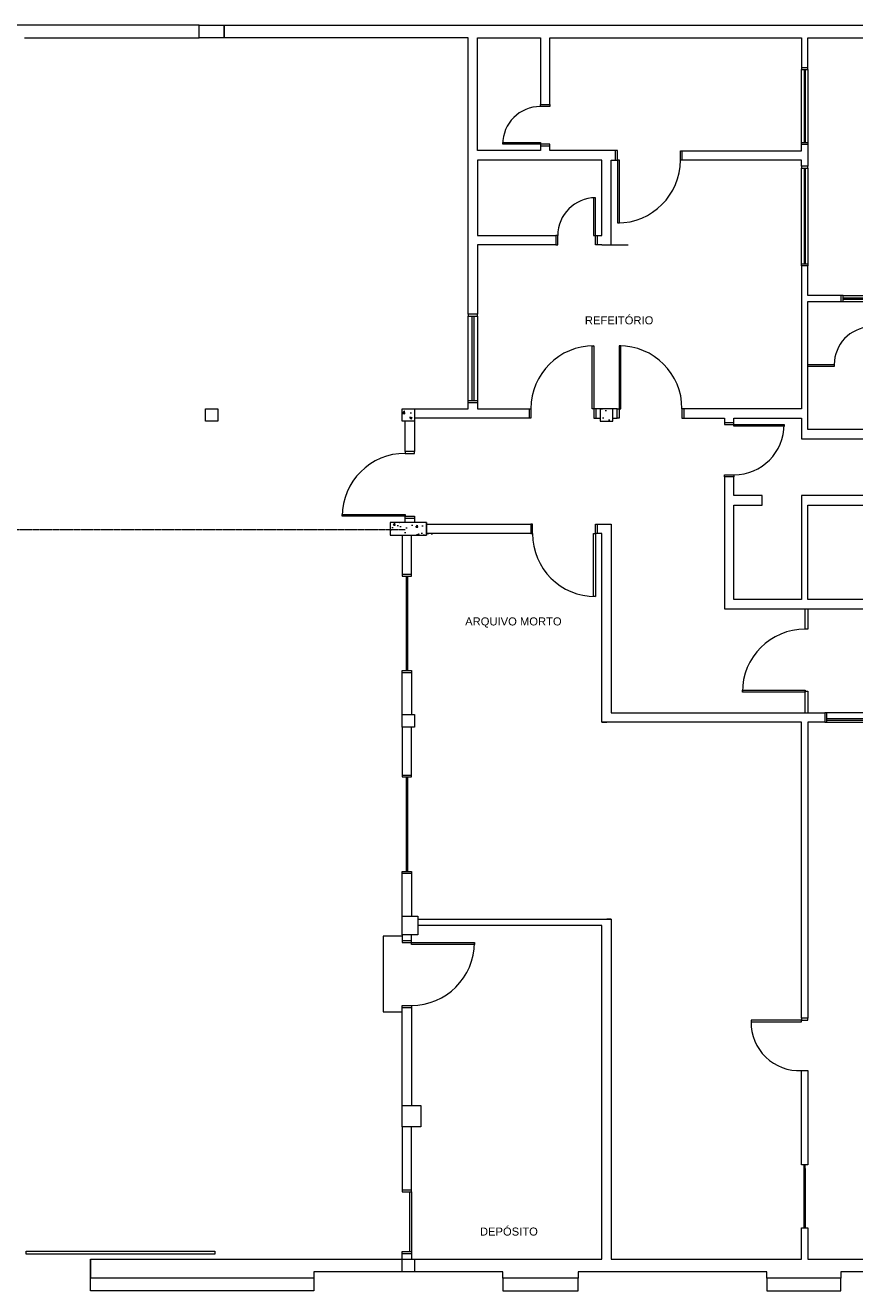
# Model space of a CAD drawing. Header units: millimetres. Extents: x -31934 to 141449, y -11052 to 10947.
# Tile 2 of 13: x -19022 to -5838, y -9743 to 10357. Entities that reach past the tile are written whole.
import ezdxf

# ---------------------------------------------------------------- set-up
doc = ezdxf.new("R2010")
doc.units = ezdxf.units.MM
doc.linetypes.add('IMPORT-DASHDOT', pattern=[10, 5, -2.5, 0, -2.5])
for name, color, linetype, lineweight in [('DIVISORIAS', 7, 'Continuous', 9), ('ESQ', 7, 'Continuous', 9), ('G-ANNO-TEXT', 231, 'Continuous', 18), ('PAREDES', 7, 'Continuous', 9), ('PEM1-Layout Terreo_dwg', 8, 'Continuous', 9), ('PILAR', 7, 'Continuous', 9), ('PROJEÇÃO', 7, 'IMPORT-DASHDOT', 9)]:
    doc.layers.add(name, color=color, linetype=linetype, lineweight=lineweight)
doc.styles.add('Arial_2', font='arial.ttf', dxfattribs={"height": 127.5})

# ---------------------------------------------------------------- blocks, each defined once
blk = doc.blocks.new('PEM1-Layout Terreo_dwg-1021386-LAYOUT VISTA TÉRREO')
at = {"layer": 'PAREDES'}
h = blk.add_hatch(dxfattribs=at)
h.set_pattern_fill('FP_1', color=256, style=0, pattern_type=2)
h.set_pattern_definition([(50, (76778.18, 29331.68), (358.63, -31.376), [37.5, -412.5]), (355, (76778.18, 29331.68), (-69.376, 376.096), [30, -330]), (100.451, (76808.06, 29329.06), (289.257, 344.717), [31.87, -350.571]), (46.184, (76778.18, 29431.68), (533.62, -82.761), [56.25, -618.75]), (96.636, (76822.65, 29424.8), (467.33, 487.062), [47.805, -525.857]), (351.184, (76778.2, 29431.7), (467.333, 487.06), [45, -495]), (21, (76828.18, 29406.68), (298.454, -201.31), [37.5, -412.5]), (326, (76828.18, 29406.68), (121.657, 362.575), [30, -330]), (71.451, (76853.05, 29389.9), (420.112, 161.262), [31.87, -350.571]), (37.5, (76778.18, 29331.68), (6.08, 166.447), [0, -326, 0, -335, -331.25]), (37.5, (76778.18, 29331.68), (6.08, 166.447), [-661, 0, -331.25]), (7.5, (76778.18, 29331.68), (131.535, 197.206), [0, -191, 0, -318.5, -126.25]), (7.5, (76778.18, 29331.68), (131.535, 197.206), [-509.5, 0, -126.25]), (327.5, (76666.68, 29331.68), (266.9112, -11.2774), [0, -125, 0, -390, -517.5]), (327.5, (76666.68, 29331.68), (266.9112, -11.2774), [-515, 0, -517.5]), (317.5, (76616.68, 29331.68), (291.593, 50.0525), [0, -162.5, 0, -259, -367.5]), (317.5, (76616.68, 29331.68), (291.593, 50.0525), [-421.5, 0, -367.5])])
h.paths.add_polyline_path([(80428, 29332), (80318, 29532), (79738, 29532), (79738, 29332)])
h.paths.add_polyline_path([(83278, 31142), (83278, 31342), (83078, 31342), (83078, 31142)])
h.paths.add_polyline_path([(79928, 31142), (80128, 31142), (80128, 31342), (79928, 31342)])
at = {"layer": 'DIVISORIAS'}
blk.add_line((83103, 33942), (83525, 33942), dxfattribs=at)
at = {"layer": 'DIVISORIAS', "flags": 128}
for points in [[(86378, 28162), (86378, 27841), (86338, 27841), (86338, 28162)], [(86338, 26512), (86338, 26856), (86378, 26856), (86378, 26512)]]:
    blk.add_lwpolyline(points, dxfattribs=at)
at = {"layer": 'ESQ'}
for p, q in [((86278, 35572), (86278, 36732)), ((86318, 36732), (86318, 35572)), ((86338, 36732), (86338, 35572)), ((86378, 36732), (86378, 35572)), ((86278, 33642), (86278, 35162)), ((86318, 35162), (86318, 33642)), ((86338, 35162), (86338, 33642)), ((86378, 35162), (86378, 33642)), ((86938, 33142), (87716, 33142)), ((86938, 33102), (87716, 33102)), ((86938, 33082), (87716, 33082)), ((86938, 33042), (87716, 33042)), ((80978, 31472), (80978, 32809)), ((81038, 32809), (81038, 31472)), ((81068, 32809), (81068, 31472)), ((81128, 32809), (81128, 31472)), ((79993, 28682), (79993, 27182)), ((80013, 28682), (80013, 27182)), ((90018, 26512), (86678, 26512)), ((86678, 26362), (90018, 26362)), ((79993, 25492), (79993, 23992)), ((80013, 25492), (80013, 23992)), ((80048, 18902), (80048, 17952)), ((80078, 18902), (80078, 17952))]:
    blk.add_line(p, q, dxfattribs=at)
at = {"layer": 'ESQ', "flags": 128}
for points in [[(86278, 36762), (86278, 36732), (86378, 36732), (86378, 36762)], [(82278, 36172), (82278, 36142), (82128, 36142), (82128, 36172)], [(82278, 35512), (82278, 35542), (82128, 35542), (82128, 35512)], [(83323, 35292), (83353, 35292), (83353, 35442), (83323, 35442)], [(84383, 35290), (84353, 35290), (84353, 35440), (84383, 35440)], [(86278, 35542), (86278, 35572), (86378, 35572), (86378, 35542)], [(86278, 35192), (86278, 35162), (86378, 35162), (86378, 35192)], [(82373, 33942), (82403, 33942), (82403, 34092), (82373, 34092)], [(83033, 33942), (83003, 33942), (83003, 34092), (83033, 34092)], [(86278, 33612), (86278, 33642), (86378, 33642), (86378, 33612)], [(86908, 33042), (86938, 33042), (86938, 33142), (86908, 33142)], [(80978, 32839), (80978, 32809), (81128, 32809), (81128, 32839)], [(86378, 32042), (86798, 32042), (86798, 32012), (86378, 32012)], [(80978, 31442), (80978, 31472), (81128, 31472), (81128, 31442)], [(81948, 31342), (81978, 31342), (81978, 31192), (81948, 31192)], [(83008, 31342), (82978, 31342), (82978, 31192), (83008, 31192)], [(83348, 31342), (83378, 31342), (83378, 31192), (83348, 31192)], [(84408, 31342), (84378, 31342), (84378, 31192), (84408, 31192)], [(85053, 31122), (85053, 31092), (85203, 31092), (85203, 31122)], [(79978, 30662), (79978, 30632), (80128, 30632), (80128, 30662)], [(85053, 30262), (85053, 30292), (85203, 30292), (85203, 30262)], [(79978, 29602), (79978, 29632), (80128, 29632), (80128, 29602)], [(81973, 29357), (82003, 29357), (82003, 29507), (81973, 29507)], [(83033, 29357), (83003, 29357), (83003, 29507), (83033, 29507)], [(79928, 28712), (79928, 28682), (80078, 28682), (80078, 28712)], [(79928, 27152), (79928, 27182), (80078, 27182), (80078, 27152)], [(86648, 26362), (86678, 26362), (86678, 26512), (86648, 26512)], [(86678, 26421), (88373, 26421), (88373, 26391), (86678, 26391)], [(79928, 25522), (79928, 25492), (80078, 25492), (80078, 25522)], [(79928, 23962), (79928, 23992), (80078, 23992), (80078, 23962)], [(79928, 22892), (79928, 22862), (80078, 22862), (80078, 22892)], [(79928, 21832), (79928, 21862), (80078, 21862), (80078, 21832)], [(86278, 21661), (86278, 21631), (86378, 21631), (86378, 21661)], [(86278, 20801), (86278, 20831), (86378, 20831), (86378, 20801)], [(86318, 19272), (86318, 18332), (86318, 19332)], [(86338, 19272), (86338, 18332), (86338, 19332)], [(79928, 18932), (79928, 18902), (80078, 18902), (80078, 18932)], [(79928, 17922), (79928, 17952), (80078, 17952), (80078, 17922)]]:
    blk.add_lwpolyline(points, dxfattribs=at)
for points in [[(82128, 35542), (81528, 35542), (81528, 35572), (82128, 35572)], [(83353, 35292), (83353, 34292), (83383, 34292), (83383, 35292)], [(83003, 34092), (83003, 34692), (82973, 34692), (82973, 34092)], [(82978, 31342), (82948, 31342), (82948, 32342), (82978, 32342)], [(83378, 31342), (83408, 31342), (83408, 32342), (83378, 32342)], [(85203, 31092), (86003, 31092), (86003, 31062), (85203, 31062)], [(79978, 29632), (78978, 29632), (78978, 29662), (79978, 29662)], [(83003, 29357), (83003, 28357), (82973, 28357), (82973, 29357)], [(86338, 26841), (85338, 26841), (85338, 26871), (86338, 26871)], [(80078, 22862), (81078, 22862), (81078, 22832), (80078, 22832)], [(86278, 21631), (85478, 21631), (85478, 21601), (86278, 21601)], [(75452, 17912), (73952, 17912), (73952, 17962), (76952, 17962), (76952, 17912)]]:
    blk.add_lwpolyline(points, close=True, dxfattribs=at)
at = {"layer": 'ESQ'}
for centre, radius, start, end in [((82128, 35542), 600, 90, 180), ((83353, 35292), 1000, 270, 0), ((83003, 34092), 600, 90, 180), ((87398, 32042), 600, 92.8624, 180), ((82978, 31342), 1000, 90, 180), ((83378, 31342), 1000, 0, 90), ((85203, 31092), 800, 270, 360), ((79978, 29632), 1000, 90, 180), ((83003, 29357), 1000, 180, 270), ((86338, 26841), 1000, 90, 180), ((80078, 22862), 1000, 270, 360), ((86233, 21584), 755, 178.5646, 273.4898)]:
    blk.add_arc(centre, radius, start, end, dxfattribs=at)
at = {"layer": 'PAREDES'}
for p, q in [((73928, 37232), (76703, 37232)), ((83253, 31342), (83103, 31342)), ((83253, 23232), (83186, 23232)), ((74978, 17832), (74978, 17532))]:
    blk.add_line(p, q, dxfattribs=at)
at = {"layer": 'PAREDES', "flags": 128}
for points in [[(76703, 37432), (61028, 37432), (61028, 17532), (64928, 17532), (64928, 17632), (67928, 17632), (67928, 17532), (69128, 17532), (69128, 17632), (71978, 17632), (71978, 17832), (61228, 17832), (61228, 37232)], [(83103, 33942), (83033, 33942), (83033, 34092), (83103, 34092), (83103, 35292), (81128, 35292), (81128, 34092), (82373, 34092), (82373, 33942), (81128, 33942), (81128, 32842), (80978, 32842), (80978, 37232), (77103, 37232), (77103, 37432), (90319, 37432)], [(83253, 33942), (83253, 35292), (83323, 35292), (83323, 35442), (82278, 35442), (82278, 35512), (82128, 35512), (82128, 35442), (81128, 35442), (81128, 37232), (82128, 37232), (82128, 36172), (82278, 36172), (82278, 37232), (86278, 37232), (86278, 36762), (86378, 36762), (86378, 37232), (90219, 37232)], [(84383, 35290), (84383, 35440), (86278, 35440), (86278, 35542), (86378, 35542), (86378, 35292), (86378, 35192), (86278, 35192), (86278, 35292), (84383, 35292)], [(86378, 31367), (86378, 33042), (86908, 33042), (86908, 33142), (86378, 33142), (86378, 33612), (86278, 33612), (86278, 31348), (86278, 31342), (84408, 31342), (84408, 31192), (85053, 31192), (85053, 31122), (85203, 31122), (85203, 31192), (86278, 31192), (86278, 30862), (87343, 30862), (87343, 31012), (87343, 30862), (87343, 31012), (86378, 31012), (86378, 33042)], [(86378, 31412), (86378, 33042), (86908, 33042)], [(80128, 31342), (80978, 31342), (80978, 31442), (81128, 31442), (81128, 31342), (81948, 31342), (81948, 31192), (80128, 31192)], [(83078, 31342), (83008, 31342), (83008, 31192), (83078, 31192)], [(83278, 31192), (83348, 31192), (83348, 31342), (83278, 31342)], [(80128, 31142), (80128, 30662), (79978, 30662), (79978, 31142)], [(87734, 29962), (86278, 29962), (86278, 28312), (85203, 28312), (85203, 29812), (85653, 29812), (85653, 29962), (85203, 29962), (85203, 30262), (85053, 30262), (85053, 28162), (87318, 28162), (87318, 28312), (86378, 28312), (86378, 29812), (87775, 29812)], [(79978, 29532), (79978, 29602), (80128, 29602), (80128, 29532)], [(80318, 29507), (81973, 29507), (81973, 29357), (80318, 29357)], [(83103, 26362), (83103, 26372), (83103, 29287), (83103, 29357), (83033, 29357), (83033, 29507), (83253, 29507), (83253, 28312), (83253, 26512), (85366, 26512), (86278, 26512), (86280, 26512), (86381, 26512), (86378, 26512), (86648, 26512), (86648, 26362), (86378, 26362), (86378, 21661), (86278, 21661), (86278, 21772), (86278, 25272), (86278, 26362), (85366, 26362), (83103, 26362), (83186, 26362)], [(79928, 29332), (79928, 28712), (80078, 28712), (80078, 29332)], [(79928, 26482), (79928, 27152), (80078, 27152), (80078, 26482)], [(79928, 26282), (79928, 25522), (80078, 25522), (80078, 26282)], [(79928, 23282), (79928, 23962), (80078, 23962), (80078, 23282)], [(80128, 17832), (83103, 17832), (83103, 23132), (80178, 23132)], [(80178, 23232), (83253, 23232), (83253, 21772), (83253, 17832), (86278, 17832), (86278, 18332), (86378, 18332), (86378, 17832), (86903, 17832), (90318, 17832), (90318, 18143)], [(79928, 22962), (79628, 22962), (79628, 21762), (79928, 21762)], [(79928, 22982), (79928, 22892), (80078, 22892), (80078, 22982)], [(79928, 20272), (79928, 21832), (80078, 21832), (80078, 20272)], [(86378, 20801), (86378, 19332), (86278, 19332), (86278, 20801)], [(79928, 19932), (79928, 18932), (80078, 18932), (80078, 19932)], [(79928, 17632), (78528, 17632), (78528, 17532), (74978, 17532), (74978, 17832), (79928, 17832), (79928, 17922), (80078, 17922), (80078, 17832)], [(78528, 17532), (78528, 17332), (74978, 17332), (74978, 17532)], [(90318, 17532), (89793, 17532), (89793, 17632), (86903, 17632), (86903, 17532), (85728, 17532), (85728, 17632), (82728, 17632), (82728, 17532), (81528, 17532), (81528, 17632), (80128, 17632)], [(81528, 17532), (81528, 17332), (82728, 17332), (82728, 17532)], [(85728, 17532), (85728, 17332), (86903, 17332), (86903, 17532)]]:
    blk.add_lwpolyline(points, dxfattribs=at)
at = {"layer": 'PILAR', "flags": 128}
for points in [[(76703, 37432), (77103, 37432), (77103, 37232), (76703, 37232)], [(76803, 31342), (77003, 31342), (77003, 31142), (76803, 31142)], [(79928, 31342), (80128, 31342), (80128, 31142), (79928, 31142)], [(83078, 31142), (83278, 31142), (83278, 31342), (83078, 31342)], [(79738, 29532), (79738, 29332), (80318, 29332), (80318, 29532)], [(80318, 29332), (80318, 29532)], [(79928, 26482), (80128, 26482), (80128, 26282), (79928, 26282)], [(80178, 22982), (79928, 22982), (79928, 23282), (80178, 23282)], [(79928, 20272), (80228, 20272), (80228, 19932), (79928, 19932)], [(79928, 17832), (80128, 17832), (80128, 17632), (79928, 17632)]]:
    blk.add_lwpolyline(points, close=True, dxfattribs=at)
at = {"layer": 'PROJEÇÃO'}
blk.add_line((73628, 29422), (79978, 29422), dxfattribs=at)

msp = doc.modelspace()

# ---------------------------------------------------------------- block references
at = {"layer": 'PEM1-Layout Terreo_dwg', "color": 7}
msp.add_blockref('PEM1-Layout Terreo_dwg-1021386-LAYOUT VISTA TÉRREO', (-92961.952, -27074.843), dxfattribs=at)

# ---------------------------------------------------------------- texts
at = {"layer": 'G-ANNO-TEXT', "color": 1, "lineweight": 9, "char_height": 127.5, "attachment_point": 1, "style": 'Arial_2'}
for s, insert, width in [('REFEITÓRIO', (-10127.188, 5734.139), 1328.79703), ('ARQUIVO MORTO', (-12030.247, 951.636), 1873.94453), ('DEPÓSITO', (-11795.376, -8740.11), 1117.55237)]:
    msp.add_mtext(s, dxfattribs=dict(at, insert=insert, width=width))

doc.saveas('drawing.dxf')
